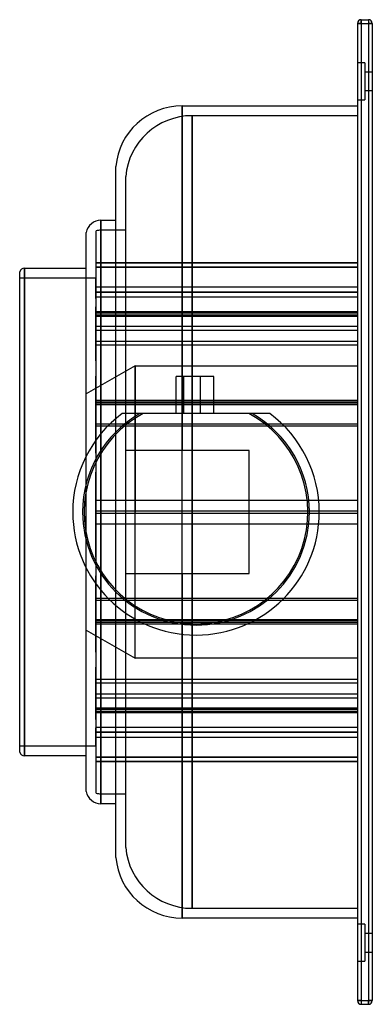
# Model space of a CAD drawing. Header units: millimetres. Extents: x -72 to 72, y -200 to 200.
import ezdxf

# ---------------------------------------------------------------- set-up
doc = ezdxf.new("R2010")
doc.units = ezdxf.units.MM
doc.layers.add('HIDDEN', color=7, linetype='Continuous')
doc.layers.add('THICK', color=7, linetype='Continuous')

msp = doc.modelspace()

# ---------------------------------------------------------------- linework, layer by layer
at = {"layer": 'HIDDEN'}
for p, q in [((67, 200), (67, 198.5)), ((67, 200), (67, 200)), ((70, 200), (70, 198.5)), ((70, 200), (70, 200)), ((67, 198.5), (65.5, 198.5)), ((65.5, 198.5), (65.5, 198.5)), ((67, 198.5), (70, 198.5)), ((67, 198.5), (67, -198.5)), ((71.5, 198.5), (70, 198.5)), ((70, 198.5), (70, -198.5)), ((71.5, 198.5), (71.5, 198.5)), ((68.5, 182.5), (65.5, 182.5)), ((68.5, 182.5), (65.5, 182.5)), ((68.5, 182.5), (68.5, 167.5)), ((71.5, 178.75), (68.5, 178.75)), ((71.5, 178.75), (68.5, 178.75)), ((68.5, 171.25), (71.5, 171.25)), ((68.5, 171.25), (71.5, 171.25)), ((-5.6, 165), (-5.6, 25)), ((65.5, 167.5), (68.5, 167.5)), ((65.5, 167.5), (68.5, 167.5)), ((-1.6, 0), (-1.6, 161)), ((65.5, 161), (-1.6, 161)), ((-1.6, 161), (-1.6, 0)), ((65.5, 161), (65.5, -161)), ((-28.5, 0), (-28.5, 136.32)), ((-38.6, 118.5), (-38.6, 0)), ((-40.5, 0), (-40.5, 114.19)), ((-38.6, 0), (-38.6, 114.5)), ((-38.6, 114.5), (-38.6, 0)), ((-28.5, 114.5), (-38.6, 114.5)), ((-40.5, 101.39), (65.5, 101.39)), ((-40.5, 101.19), (65.5, 101.19)), ((-69.6, 99), (-69.6, 0)), ((-40.5, 99.65), (65.5, 99.65)), ((-40.5, 99.45), (65.5, 99.45)), ((-40.6, 95), (-71.5, 95)), ((-40.6, 95), (-40.6, 94.87)), ((-40.5, 94.96), (-40.6, 94.96)), ((-40.6, 94.87), (-40.5, 94.87)), ((-40.6, 91.44), (-40.6, 94.87)), ((-40.6, 86.79), (-40.6, 91.44)), ((-40.6, 91.44), (65.5, 91.44)), ((-40.6, 89.48), (65.5, 89.48)), ((-40.6, 89.29), (65.5, 89.29)), ((-40.6, 87.64), (-40.5, 87.64)), ((-40.6, 87.35), (65.5, 87.35)), ((-40.5, 86.79), (-40.6, 86.79)), ((-40.6, 86.79), (-40.6, 83.31)), ((-40.5, 84.32), (-40.6, 84.32)), ((-40.6, 83.31), (-40.5, 83.31)), ((-40.6, 75.47), (-40.6, 83.31)), ((-40.5, 81.51), (65.5, 81.51)), ((-40.5, 80.94), (65.5, 80.94)), ((-40.5, 80.12), (65.5, 80.12)), ((-40.5, 79.55), (65.5, 79.55)), ((-40.6, 61.43), (-40.6, 75.47)), ((-40.6, 75.47), (65.5, 75.47)), ((-40.6, 73.88), (65.5, 73.88)), ((-40.6, 69.46), (65.5, 69.46)), ((-40.6, 67.93), (65.5, 67.93)), ((-40.6, 63.05), (-40.5, 63.05)), ((-40.5, 61.43), (-40.6, 61.43)), ((-40.6, 61.43), (-40.6, 55.25)), ((-24.7, 59.4), (-44.5, 47.97)), ((-40.5, 56.98), (-40.6, 56.98)), ((-24.7, 59.4), (65.5, 59.4)), ((-24.7, 59.4), (-24.7, 0)), ((-24.7, 0), (-24.7, 59.4)), ((-40.6, 55.25), (-40.5, 55.25)), ((-40.6, 44.56), (-40.6, 55.25)), ((-8, 40), (-8, 55)), ((-4.99, 55), (-8, 55)), ((-4.99, 40), (-4.99, 55)), ((-4.99, 40), (-4.99, 55)), ((1.78, 55), (-4.99, 55)), ((1.78, 40), (1.78, 55)), ((1.78, 40), (1.78, 55)), ((7.21, 55), (1.78, 55)), ((7.21, 40), (7.21, 55)), ((7.21, 55), (7.21, 55)), ((-40.6, 23.9), (-40.6, 44.56)), ((-40.6, 44.56), (65.5, 44.56)), ((-40.5, 45.49), (65.5, 45.49)), ((-40.5, 44.71), (65.5, 44.71)), ((-40.5, 44.67), (65.5, 44.67)), ((-40.6, 43.65), (65.5, 43.65)), ((-40.5, 43.89), (65.5, 43.89)), ((-29.98, 40), (-30, 40)), ((-30, 40), (-30, 40)), ((-29.92, 40), (-29.98, 40)), ((-29.82, 40), (-29.92, 40)), ((-29.69, 40), (-29.82, 40)), ((-29.54, 40), (-29.69, 40)), ((-29.35, 40), (-29.54, 40)), ((-29.14, 40), (-29.35, 40)), ((-28.91, 40), (-29.14, 40)), ((-28.67, 40), (-28.91, 40)), ((-28.43, 40), (-28.67, 40)), ((-28.17, 40), (-28.43, 40)), ((-27.9, 40), (-28.17, 40)), ((-27.62, 40), (-27.9, 40)), ((-27.32, 40), (-27.62, 40)), ((-27.03, 40), (-27.32, 40)), ((-26.73, 40), (-27.03, 40)), ((-26.44, 40), (-26.73, 40)), ((-26.15, 40), (-26.44, 40)), ((-25.85, 40), (-26.15, 40)), ((-25.55, 40), (-25.85, 40)), ((-25.24, 40), (-25.55, 40)), ((-24.92, 40), (-25.24, 40)), ((-24.6, 40), (-24.92, 40)), ((-24.28, 40), (-24.6, 40)), ((-23.96, 40), (-24.28, 40)), ((-23.64, 40), (-23.96, 40)), ((-23.32, 40), (-23.64, 40)), ((-23.02, 40), (-23.32, 40)), ((-22.72, 40), (-23.02, 40)), ((22.72, 40), (-22.72, 40)), ((7.21, 40), (7.21, 40)), ((23.02, 40), (22.72, 40)), ((23.32, 40), (23.02, 40)), ((23.64, 40), (23.32, 40)), ((23.96, 40), (23.64, 40)), ((24.28, 40), (23.96, 40)), ((24.6, 40), (24.28, 40)), ((24.92, 40), (24.6, 40)), ((25.24, 40), (24.92, 40)), ((25.55, 40), (25.24, 40)), ((25.85, 40), (25.55, 40)), ((26.15, 40), (25.85, 40)), ((26.44, 40), (26.15, 40)), ((26.73, 40), (26.44, 40)), ((27.03, 40), (26.73, 40)), ((27.32, 40), (27.03, 40)), ((27.62, 40), (27.32, 40)), ((27.9, 40), (27.62, 40)), ((28.17, 40), (27.9, 40)), ((28.43, 40), (28.17, 40)), ((28.67, 40), (28.43, 40)), ((28.91, 40), (28.67, 40)), ((29.14, 40), (28.91, 40)), ((29.35, 40), (29.14, 40)), ((29.54, 40), (29.35, 40)), ((29.69, 40), (29.54, 40)), ((29.82, 40), (29.69, 40)), ((29.92, 40), (29.82, 40)), ((29.98, 40), (29.92, 40)), ((30, 40), (29.98, 40)), ((30, 40), (30, 40)), ((-40.6, 35.87), (65.5, 35.87)), ((-40.6, 35.05), (65.5, 35.05)), ((-40.6, 25.98), (-40.5, 25.98)), ((-28.04, 25), (-28.5, 25)), ((-28.5, 25), (-28.5, 25)), ((-27.56, 25), (-28.04, 25)), ((-27.06, 25), (-27.56, 25)), ((-26.54, 25), (-27.06, 25)), ((-26.01, 25), (-26.54, 25)), ((-25.47, 25), (-26.01, 25)), ((-24.92, 25), (-25.47, 25)), ((-24.36, 25), (-24.92, 25)), ((-23.78, 25), (-24.36, 25)), ((-23.17, 25), (-23.78, 25)), ((-22.53, 25), (-23.17, 25)), ((-21.87, 25), (-22.53, 25)), ((-21.18, 25), (-21.87, 25)), ((-20.48, 25), (-21.18, 25)), ((-19.76, 25), (-20.48, 25)), ((-19.03, 25), (-19.76, 25)), ((-18.3, 25), (-19.03, 25)), ((-17.56, 25), (-18.3, 25)), ((-16.83, 25), (-17.56, 25)), ((-16.09, 25), (-16.83, 25)), ((-15.36, 25), (-16.09, 25)), ((-14.61, 25), (-15.36, 25)), ((-13.83, 25), (-14.61, 25)), ((-13.03, 25), (-13.83, 25)), ((-12.21, 25), (-13.03, 25)), ((-11.38, 25), (-12.21, 25)), ((-10.55, 25), (-11.38, 25)), ((-9.71, 25), (-10.55, 25)), ((-8.87, 25), (-9.71, 25)), ((-8.03, 25), (-8.87, 25)), ((-7.21, 25), (-8.03, 25)), ((-6.39, 25), (-7.21, 25)), ((-5.6, 25), (-6.39, 25)), ((21.5, 25), (-5.6, 25)), ((21.5, 25), (21.5, 25)), ((21.5, -25), (21.5, 25)), ((-40.5, 23.9), (-40.6, 23.9)), ((-40.6, 23.9), (-40.6, 16.24)), ((-40.5, 18.36), (-40.6, 18.36)), ((-40.6, 16.24), (-40.5, 16.24)), ((-40.6, 4.82), (-40.6, 16.24)), ((-40.6, -18.36), (-40.6, 4.82)), ((-40.6, 4.82), (65.5, 4.82)), ((-40.6, 4.78), (65.5, 4.78)), ((-69.6, 0), (-69.6, -99)), ((-40.5, 0.45), (65.5, 0.45)), ((-40.5, 0.45), (65.5, 0.45)), ((-40.5, -114.19), (-40.5, 0)), ((-38.6, 0), (-38.6, -114.5)), ((-38.6, 0), (-38.6, -118.5)), ((-28.5, -136.32), (-28.5, 0)), ((-24.7, -59.4), (-24.7, 0)), ((-1.6, 0), (-1.6, -161)), ((-40.5, -0.45), (65.5, -0.45)), ((-40.5, -0.45), (65.5, -0.45)), ((-38.6, -114.5), (-38.6, 0)), ((-24.7, -59.4), (-24.7, 0)), ((-1.6, -161), (-1.6, 0)), ((-40.6, -4.78), (65.5, -4.78)), ((-40.6, -4.82), (65.5, -4.82)), ((-40.6, -16.24), (-40.5, -16.24)), ((-40.5, -18.36), (-40.6, -18.36)), ((-40.6, -18.36), (-40.6, -25.98)), ((-40.5, -23.9), (-40.6, -23.9)), ((-40.6, -25.98), (-40.5, -25.98)), ((-40.6, -35.05), (-40.6, -25.98)), ((-28.5, -25), (-28.5, -25)), ((-28.5, -25), (-28.04, -25)), ((-28.04, -25), (-27.56, -25)), ((-27.56, -25), (-27.06, -25)), ((-27.06, -25), (-26.54, -25)), ((-26.54, -25), (-26.01, -25)), ((-26.01, -25), (-25.47, -25)), ((-25.47, -25), (-24.92, -25)), ((-24.92, -25), (-24.36, -25)), ((-24.36, -25), (-23.78, -25)), ((-23.78, -25), (-23.17, -25)), ((-23.17, -25), (-22.53, -25)), ((-22.53, -25), (-21.87, -25)), ((-21.87, -25), (-21.18, -25)), ((-21.18, -25), (-20.48, -25)), ((-20.48, -25), (-19.76, -25)), ((-19.76, -25), (-19.03, -25)), ((-19.03, -25), (-18.3, -25)), ((-18.3, -25), (-17.56, -25)), ((-17.56, -25), (-16.83, -25)), ((-16.83, -25), (-16.09, -25)), ((-16.09, -25), (-15.36, -25)), ((-15.36, -25), (-14.61, -25)), ((-14.61, -25), (-13.83, -25)), ((-13.83, -25), (-13.03, -25)), ((-13.03, -25), (-12.21, -25)), ((-12.21, -25), (-11.38, -25)), ((-11.38, -25), (-10.55, -25)), ((-10.55, -25), (-9.71, -25)), ((-9.71, -25), (-8.87, -25)), ((-8.87, -25), (-8.03, -25)), ((-8.03, -25), (-7.21, -25)), ((-7.21, -25), (-6.39, -25)), ((-6.39, -25), (-5.6, -25)), ((-5.6, -25), (21.5, -25)), ((-5.6, -25), (-5.6, -165)), ((21.5, -25), (21.5, -25)), ((-40.6, -35.87), (-40.6, -35.05)), ((-40.6, -35.05), (65.5, -35.05)), ((-40.6, -56.98), (-40.6, -35.87)), ((-40.6, -35.87), (65.5, -35.87)), ((-40.6, -43.65), (65.5, -43.65)), ((-40.5, -43.89), (65.5, -43.89)), ((-44.5, -47.97), (-24.7, -59.4)), ((-40.6, -44.56), (65.5, -44.56)), ((-40.5, -44.67), (65.5, -44.67)), ((-40.5, -44.71), (65.5, -44.71)), ((-40.5, -45.49), (65.5, -45.49)), ((-40.6, -55.25), (-40.5, -55.25)), ((-40.5, -56.98), (-40.6, -56.98)), ((-40.6, -56.98), (-40.6, -63.05)), ((65.5, -59.4), (-24.7, -59.4)), ((-40.5, -61.43), (-40.6, -61.43)), ((-40.6, -63.05), (-40.5, -63.05)), ((-40.6, -67.93), (-40.6, -63.05)), ((-40.6, -69.46), (-40.6, -67.93)), ((-40.6, -67.93), (65.5, -67.93)), ((-40.6, -84.32), (-40.6, -69.46)), ((-40.6, -69.46), (65.5, -69.46)), ((-40.6, -73.88), (65.5, -73.88)), ((-40.6, -75.47), (65.5, -75.47)), ((-40.5, -79.55), (65.5, -79.55)), ((-40.6, -83.31), (-40.5, -83.31)), ((-40.5, -80.12), (65.5, -80.12)), ((-40.5, -80.94), (65.5, -80.94)), ((-40.5, -81.51), (65.5, -81.51)), ((-40.5, -84.32), (-40.6, -84.32)), ((-40.6, -84.32), (-40.6, -87.64)), ((-40.5, -86.79), (-40.6, -86.79)), ((-40.6, -87.35), (65.5, -87.35)), ((-40.6, -87.64), (-40.5, -87.64)), ((-40.6, -89.29), (-40.6, -87.64)), ((-40.6, -94.96), (-40.6, -89.29)), ((-40.6, -89.29), (65.5, -89.29)), ((-40.6, -89.48), (65.5, -89.48)), ((-40.6, -91.44), (65.5, -91.44)), ((-71.5, -95), (-40.6, -95)), ((-40.6, -94.87), (-40.5, -94.87)), ((-40.5, -94.96), (-40.6, -94.96)), ((-40.6, -94.96), (-40.6, -95)), ((-40.5, -99.45), (65.5, -99.45)), ((-40.5, -99.65), (65.5, -99.65)), ((-40.5, -101.19), (65.5, -101.19)), ((-40.5, -101.39), (65.5, -101.39)), ((-38.6, -114.5), (-28.5, -114.5)), ((-1.6, -161), (65.5, -161)), ((68.5, -167.5), (65.5, -167.5)), ((68.5, -167.5), (65.5, -167.5)), ((68.5, -167.5), (68.5, -182.5)), ((71.5, -171.25), (68.5, -171.25)), ((71.5, -171.25), (68.5, -171.25)), ((68.5, -178.75), (71.5, -178.75)), ((68.5, -178.75), (71.5, -178.75)), ((65.5, -182.5), (68.5, -182.5)), ((65.5, -182.5), (68.5, -182.5)), ((67, -198.5), (65.5, -198.5)), ((65.5, -198.5), (65.5, -198.5)), ((67, -198.5), (67, -200)), ((67, -198.5), (70, -198.5)), ((67, -200), (67, -200)), ((70, -198.5), (70, -200)), ((71.5, -198.5), (70, -198.5)), ((70, -200), (70, -200)), ((71.5, -198.5), (71.5, -198.5))]:
    msp.add_line(p, q, dxfattribs=at)
for centre, radius, start, end in [((-1.6, 134), 27, 90, 175.0673), ((-38.6, 108.5), 6, 90, 108.4614), ((0, 0), 50, 126.8699, 180), ((0, 0), 46, 119.5918, 180), ((0, 0), 45.38, 118.1856, 270), ((0, 0), 45.38, 270, 61.8144), ((0, 0), 46, 0, 60.4081), ((0, 0), 50, 0, 53.1301), ((0, 0), 46, 180, 0), ((0, 0), 50, 270, 0), ((0, 0), 50, 180, 270), ((-38.6, -108.5), 6, 251.5386, 270), ((-1.6, -134), 27, 184.9327, 270)]:
    msp.add_arc(centre, radius, start, end, dxfattribs=at)
at = {"layer": 'THICK'}
for p, q in [((67, 198.5), (67, 200)), ((67, 200), (70, 200)), ((70, 200), (70, 198.5)), ((65.5, 198.5), (67, 198.5)), ((65.5, 198.5), (65.5, -198.5)), ((67, 198.5), (70, 198.5)), ((67, 198.5), (67, -198.5)), ((70, 198.5), (71.5, 198.5)), ((70, 198.5), (70, -198.5)), ((71.5, 198.5), (71.5, -198.5)), ((-5.6, 165), (65.5, 165)), ((-5.6, 0), (-5.6, 165)), ((-32.5, 0), (-32.5, 140.32)), ((-38.6, 0), (-38.6, 118.5)), ((-38.6, 118.5), (-32.5, 118.5)), ((-44.5, 0), (-44.5, 113.59)), ((-71.5, 0), (-71.5, 97.62)), ((-69.6, 0), (-69.6, 99)), ((-69.6, 99), (-44.5, 99)), ((-71.5, -97.62), (-71.5, 0)), ((-44.5, -113.59), (-44.5, 0)), ((-32.5, -140.32), (-32.5, 0)), ((-69.6, -99), (-69.6, 0)), ((-38.6, -118.5), (-38.6, 0)), ((-5.6, -165), (-5.6, 0)), ((-44.5, -99), (-69.6, -99)), ((-32.5, -118.5), (-38.6, -118.5)), ((65.5, -165), (-5.6, -165)), ((65.5, -198.5), (67, -198.5)), ((67, -198.5), (70, -198.5)), ((67, -198.5), (67, -200)), ((67, -200), (70, -200)), ((70, -198.5), (71.5, -198.5)), ((70, -200), (70, -198.5))]:
    msp.add_line(p, q, dxfattribs=at)
for centre, radius, start, end in [((67, 198.5), 1.5, 90, 180), ((70, 198.5), 1.5, 0, 90), ((-5.6, 138), 27, 90, 175.0673), ((-38.6, 112.5), 6, 90, 169.5246), ((-69.6, 97), 2, 89.9999, 161.8052), ((-69.6, -97), 2, 198.1948, 270.0001), ((-38.6, -112.5), 6, 190.4754, 270), ((-5.6, -138), 27, 184.9327, 270), ((67, -198.5), 1.5, 180, 270), ((70, -198.5), 1.5, 270, 0)]:
    msp.add_arc(centre, radius, start, end, dxfattribs=at)

doc.saveas('drawing.dxf')
